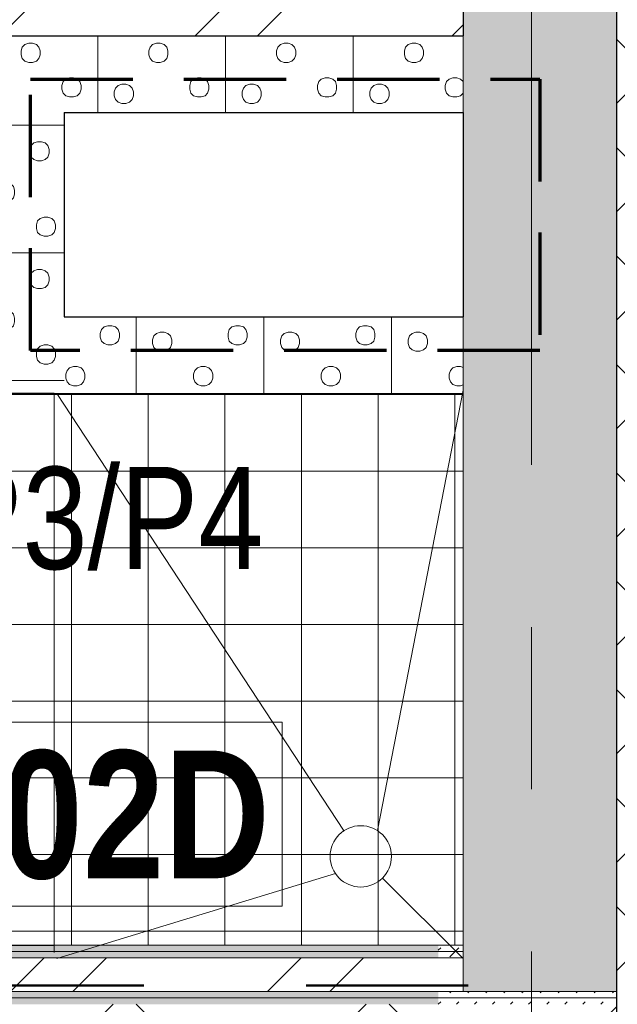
# Model space of a CAD drawing. Header units: millimetres. Extents: x -2180 to 54567, y -1945 to 22251.
# Tile 90 of 143: x 28999 to 30168, y 11857 to 13784. Entities that reach past the tile are written whole.
import ezdxf

# ---------------------------------------------------------------- set-up
doc = ezdxf.new("R2010")
doc.units = ezdxf.units.MM
for name, pattern in [('Dash', [635, 317.5, -317.5]), ('EST_Dash_2_1_', [300, 200, -100]), ('Grid Line 1_2_', [2222.5, 1270, -317.5, 317.5, -317.5])]:
    doc.linetypes.add(name, pattern=pattern)
for name, color, linetype, lineweight, true_color in [('_ hall', 9, 'Continuous', 9, 0x808080), ('_Tuletõkketsoon', 1, 'Dash', 50, 0xff0000), ('Color Fill-1', 7, 'Continuous', 9, 0xab8450), ('Color Fill-2', 7, 'Continuous', 9, 0xc0c040), ('Color Fill-3', 9, 'Continuous', 9, 0x808080), ('Cut Pattern-1', 7, 'Continuous', 9, 0x787878), ('Cut Pattern-4', 9, 'Continuous', 9, 0x808080), ('Detail Items-1', 9, 'Continuous', 9, 0x808080), ('Room Tags-1', 7, 'Continuous', 9, 0x800000), ('SMA_Tuletõkkesektsioon', 1, 'EST_Dash_2_1_', 70, 0xff0000)]:
    doc.layers.add(name, color=color, linetype=linetype, lineweight=lineweight, true_color=true_color)
for name, color, linetype, lineweight in [('Common Edges', 7, 'Continuous', 9), ('Cut Pattern-3', 7, 'Continuous', 9), ('Grids-1', 7, 'Grid Line 1_2_', 9), ('Room Tags', 7, 'Continuous', 9), ('Thin Lines', 7, 'Continuous', 9), ('Walls-1', 7, 'Continuous', 25)]:
    doc.layers.add(name, color=color, linetype=linetype, lineweight=lineweight)
doc.styles.add('Swis721 Cn BT_1', font='swissc.ttf', dxfattribs={"height": 200})
doc.styles.add('Swis721 Cn BT_B', font='swisscb.ttf', dxfattribs={"height": 250})
pattern_1 = [(45, (0, 0), (0, 35.35534), [25, -25])]
pattern_2 = [(45, (0, 0), (-251.447, 251.447), []), (45, (0, 381), (-251.447, 251.447), [])]

# ---------------------------------------------------------------- blocks, each defined once
blk = doc.blocks.new('1_0 Room Tag - 2_5mm Nr-411650-1 Korruse põrandate plaan')
at = {"layer": 'Room Tags'}
for p, q in [((3.5, 1.8), (-3.5, 1.8)), ((-3.5, 1.8), (-3.5, -1.8)), ((3.5, 1.8), (3.5, -1.8)), ((3.5, -1.8), (-3.5, -1.8))]:
    blk.add_line(p, q, dxfattribs=at)

msp = doc.modelspace()

# ---------------------------------------------------------------- hatches: boundary and pattern name
at = {"layer": 'Color Fill-1'}
h = msp.add_hatch(dxfattribs=at)
h.set_pattern_fill('FP_39', color=256, style=0, pattern_type=2)
h.set_pattern_definition([(45, (0, 0), (-247.4874, 247.4874), []), (135, (0, 0), (-247.4874, -247.4874), [])])
h.paths.add_polyline_path([(10640.5, 10521), (10640.5, 10597.1), (11755.5, 10597.1), (11755.5, 10657.1), (12147.2, 10656.8), (12147.2, 10612.1), (15187.1, 10612.1), (15187.1, 10554.1), (15197.1, 10554.1), (15197.1, 10606.1), (16377.1, 10606.1), (16377.1, 10554.1), (16387.1, 10554.1), (16387.1, 10612.1), (20601, 10612.1), (20601, 10554.1), (20611, 10554.1), (20611, 10586.1), (21591, 10586.1), (21591, 10554.1), (21601, 10554.1), (21601, 10612.1), (23843.1, 10612.1), (23843.1, 10575.2), (24163.1, 10575.2), (24163.1, 10577.1), (24218.2, 10577.1), (24218.2, 10575.2), (25418.2, 10575.2), (25418.2, 10577.1), (25547.1, 10577.1), (25547.1, 10582.1), (26027.1, 10582.1), (26027.1, 10577.1), (30166, 10577.1), (30166, 11857.1), (27666.3, 11857.1), (27666.3, 11915.1), (27656.3, 11915.1), (27656.3, 11857.1), (27641.3, 11857.1), (27641.3, 10907.1), (27591.3, 10907.1), (27591.3, 11857.1), (26676.3, 11857.1), (26676.3, 11915.1), (26666.3, 11915.1), (26666.3, 11857.1), (21513.7, 11857.1), (21513.7, 11915.1), (21503.7, 11915.1), (21503.7, 11883.1), (20523.7, 11883.1), (20523.7, 11915.1), (20513.7, 11915.1), (20513.7, 11857.1), (15601.3, 11857.1), (15601.3, 11915.1), (15591.3, 11915.1), (15591.3, 11883.1), (14611.3, 11883.1), (14611.3, 11915.1), (14601.3, 11915.1), (14601.3, 11857.1), (9517.3, 11857.1), (9517.3, 11915.1), (9507.3, 11915.1), (9507.3, 11857.1), (8592.3, 11857.1), (8592.3, 10907.1), (8542.3, 10907.1), (8542.3, 11857.1), (8527.3, 11857.1), (8527.3, 11915.1), (8517.3, 11915.1), (8517.3, 11857.1), (6132.8, 11857.1), (6132.8, 11854.1), (5982.8, 11854.1), (5982.8, 10654.1), (6132.8, 10654.1), (6132.8, 10657.1), (10630.5, 10657.1), (10630.5, 10521)], flags=0)
at = {"layer": 'Color Fill-2'}
h = msp.add_hatch(dxfattribs=at)
h.set_pattern_fill('FP_3', color=256, style=0, pattern_type=2)
h.set_pattern_definition(pattern_2)
h.paths.add_polyline_path([(27163.8, 13136.6), (27163.8, 13181.1), (27178.8, 13181.1), (27178.8, 14031.1), (27228.8, 14031.1), (27228.8, 13181.1), (28043.8, 13181.1), (28043.8, 13136.6), (28053.8, 13136.6), (28053.8, 13221.1), (28936, 13221.1), (28936, 13752.1), (29866, 13752.1), (29866, 18015.9), (29544.7, 18015.9), (29544.7, 18111.9), (27544.7, 18111.9), (27544.7, 18015.9), (27252.1, 18015.9), (27252.1, 18111.9), (27223.4, 18111.9), (27223.4, 17811.9), (27166.3, 17811.9), (27166.3, 13221.1), (27153.8, 13221.1), (27153.8, 13136.6)], flags=0)
at = {"layer": 'Color Fill-3'}
h = msp.add_hatch(dxfattribs=at)
h.set_pattern_fill('FP_42', color=256, style=0, pattern_type=2)
h.set_pattern_definition([(0, (0, 0), (0, 150), [])])
h.paths.add_polyline_path([(28708.3, 11973.1), (29066, 11973.1), (29066, 13052.1), (28205.8, 13052.1), (28205.8, 13064.6), (28147.8, 13064.6), (28147.8, 13054.6), (28185.8, 13054.6), (28185.8, 13039.6), (28885.8, 13039.6), (28885.8, 12989.6), (28185.8, 12989.6), (28185.8, 12324.6), (28147.8, 12324.6), (28147.8, 12314.6), (28205.8, 12314.6), (28205.8, 11973.1), (28375.7, 11973.1)], flags=0)
at = {"layer": 'Cut Pattern-1'}
msp.add_hatch(color=256, dxfattribs=at).paths.add_polyline_path([(29873.1, 11882.1), (30166, 11882.1), (30166, 18111.9), (29866, 18111.9), (29866, 11882.1)], flags=0)
h = msp.add_hatch(dxfattribs=at)
h.set_pattern_fill('FP_3', color=256, style=0, pattern_type=2)
h.set_pattern_definition(pattern_2)
h.paths.add_polyline_path([(29817.4, 11882.1), (29817.4, 11948.1), (27666.3, 11948.1), (27666.3, 11882.1), (29329.9, 11882.1)], flags=0)
h.paths.add_polyline_path([(24888.7, 11882.1), (26666.3, 11882.1), (26666.3, 11948.1), (21513.7, 11948.1), (21513.7, 11882.1), (24356.7, 11882.1)], flags=0)
h.paths.add_polyline_path([(20513.7, 11882.1), (20513.7, 11948.1), (18261.7, 11948.1), (18261.7, 11882.1), (20005.2, 11882.1)], flags=0)
at = {"layer": 'Cut Pattern-3'}
h = msp.add_hatch(dxfattribs=at)
h.set_pattern_fill('FP_34', color=256, angle=-135, style=0, pattern_type=2)
h.set_pattern_definition([(45, (29503.48, 13729.6), (1e-12, 250), [7.07, -346.48]), (315, (29530.98, 13734.6), (1e-12, 250), [7.07, -346.48]), (90, (29500.98, 13714.6), (-250, 1e-12), [7.5, -242.5]), (71.565, (29500.98, 13722.11), (0.0002, 250), [7.906, -782.664]), (288.435, (29535.98, 13729.606), (-0.0002, 250), [7.906, -782.664]), (270, (29538.48, 13722.1), (250, -1e-12), [7.5, -242.5]), (251.565, (29538.48, 13714.61), (0.0002, 250), [7.906, -782.664]), (225, (29535.98, 13707.1), (1e-12, 250), [7.07, -346.48]), (161.565, (29515.98, 13699.61), (-1000, 250.001), [7.906, -782.664]), (135, (29508.48, 13702.1), (1e-12, 250), [7.07, -346.48]), (108.435, (29503.48, 13707.106), (-0.0002, 250), [7.906, -782.664]), (180, (29523.48, 13699.6), (-1e-12, -250), [7.5, -242.5]), (198.435, (29530.98, 13702.106), (-1000, -250.001), [7.906, -782.664]), (360, (29448.48, 13657.1), (1e-12, 250), [7.5, -242.5]), (90, (29433.48, 13634.6), (-250, 1e-12), [7.5, -242.5]), (71.565, (29433.48, 13642.11), (0.0002, 250), [7.906, -782.664]), (45, (29435.98, 13649.6), (1e-12, 250), [7.07, -346.48]), (315, (29463.48, 13654.6), (1e-12, 250), [7.07, -346.48]), (288.435, (29468.48, 13649.61), (-0.0002, 250), [7.906, -782.664]), (270, (29470.98, 13642.1), (250, -1e-12), [7.5, -242.5]), (251.565, (29470.98, 13634.61), (0.0002, 250), [7.906, -782.664]), (225, (29468.48, 13627.1), (1e-12, 250), [7.07, -346.48]), (161.565, (29448.48, 13619.606), (-1000, 250.001), [7.906, -782.664]), (135, (29440.98, 13622.1), (1e-12, 250), [7.07, -346.48]), (108.435, (29435.98, 13627.106), (-0.0002, 250), [7.906, -782.664]), (180, (29455.98, 13619.6), (-1e-12, -250), [7.5, -242.5]), (198.435, (29463.48, 13622.106), (-1000, -250.001), [7.906, -782.664]), (18.435, (29440.98, 13654.606), (500, 250.001), [7.906, -782.664]), (341.565, (29455.98, 13657.11), (499.999, -250), [7.906, -782.664]), (360, (29595.98, 13669.6), (1e-12, 250), [7.5, -242.5]), (90, (29580.98, 13647.1), (-250, 1e-12), [7.5, -242.5]), (71.565, (29580.98, 13654.606), (0.0002, 250), [7.906, -782.664]), (45, (29583.48, 13662.1), (1e-12, 250), [7.07, -346.48]), (315, (29610.98, 13667.1), (1e-12, 250), [7.07, -346.48]), (288.435, (29615.98, 13662.11), (-0.0002, 250), [7.906, -782.664]), (270, (29618.48, 13654.6), (250, -1e-12), [7.5, -242.5]), (251.565, (29618.48, 13647.11), (0.0002, 250), [7.906, -782.664]), (225, (29615.98, 13639.6), (1e-12, 250), [7.07, -346.48]), (161.565, (29595.98, 13632.106), (-1000, 250.001), [7.906, -782.664]), (135, (29588.48, 13634.6), (1e-12, 250), [7.07, -346.48]), (108.435, (29583.48, 13639.61), (-0.0002, 250), [7.906, -782.664]), (180, (29603.48, 13632.1), (-1e-12, -250), [7.5, -242.5]), (198.435, (29610.98, 13634.61), (-1000, -250.001), [7.906, -782.664]), (18.435, (29588.48, 13667.11), (500, 250.001), [7.906, -782.664]), (341.565, (29603.48, 13669.606), (499.999, -250), [7.906, -782.664]), (360, (29515.98, 13737.1), (1e-12, 250), [7.5, -242.5]), (18.435, (29508.48, 13734.606), (500, 250.001), [7.906, -782.664]), (341.565, (29523.48, 13737.106), (499.999, -250), [7.906, -782.664]), (360, (29463.48, 13827.1), (1e-12, 250), [7.5, -242.5]), (90, (29448.48, 13804.6), (-250, 1e-12), [7.5, -242.5]), (71.565, (29448.48, 13812.106), (0.0002, 250), [7.906, -782.664]), (45, (29450.98, 13819.6), (1e-12, 250), [7.07, -346.48]), (315, (29478.48, 13824.6), (1e-12, 250), [7.07, -346.48]), (288.435, (29483.48, 13819.606), (-0.0002, 250), [7.906, -782.664]), (270, (29485.98, 13812.1), (250, -1e-12), [7.5, -242.5]), (251.565, (29485.98, 13804.61), (0.0002, 250), [7.906, -782.664]), (225, (29483.48, 13797.1), (1e-12, 250), [7.07, -346.48]), (161.565, (29463.48, 13789.61), (-1000, 250.001), [7.906, -782.664]), (135, (29455.98, 13792.1), (1e-12, 250), [7.07, -346.48]), (108.435, (29450.98, 13797.11), (-0.0002, 250), [7.906, -782.664]), (180, (29470.98, 13789.6), (-1e-12, -250), [7.5, -242.5]), (198.435, (29478.48, 13792.106), (-1000, -250.001), [7.906, -782.664]), (18.435, (29455.98, 13824.61), (500, 250.001), [7.906, -782.664]), (341.565, (29470.98, 13827.11), (500, -250.001), [7.906, -782.664]), (360, (29570.98, 13807.1), (1e-12, 250), [7.5, -242.5]), (90, (29555.98, 13784.6), (-250, 1e-12), [7.5, -242.5]), (71.565, (29555.98, 13792.106), (0.0002, 250), [7.906, -782.664]), (45, (29558.48, 13799.6), (1e-12, 250), [7.07, -346.48]), (315, (29585.98, 13804.6), (1e-12, 250), [7.07, -346.48]), (288.435, (29590.98, 13799.606), (-0.0002, 250), [7.906, -782.664]), (270, (29593.48, 13792.1), (250, -1e-12), [7.5, -242.5]), (251.565, (29593.48, 13784.605), (0.0002, 250), [7.906, -782.664]), (225, (29590.98, 13777.1), (1e-12, 250), [7.07, -346.48]), (161.565, (29570.98, 13769.61), (-1000, 250.001), [7.906, -782.664]), (135, (29563.48, 13772.1), (1e-12, 250), [7.07, -346.48]), (108.435, (29558.48, 13777.106), (-0.0002, 250), [7.906, -782.664]), (180, (29578.48, 13769.6), (-1e-12, -250), [7.5, -242.5]), (198.435, (29585.98, 13772.106), (-1000, -250.001), [7.906, -782.664]), (18.435, (29563.48, 13804.606), (500, 250.001), [7.906, -782.664]), (341.565, (29578.48, 13807.11), (500, -250.001), [7.906, -782.664]), (90, (29400.98, 13602.1), (-250, 1e-12), [])])
h.paths.add_polyline_path([(29329.9, 13602.1), (29817.4, 13602.1), (29817.4, 13752.1), (28936, 13752.1), (28936, 13602.1), (29086, 13602.1)], flags=0)
h = msp.add_hatch(dxfattribs=at)
h.set_pattern_fill('FP_33', color=256, angle=-135, style=0, pattern_type=2)
h.set_pattern_definition([(45, (29503.48, 13729.6), (-1e-12, 250), [7.07, -346.48]), (315, (29530.98, 13734.6), (-1e-12, 250), [7.07, -346.48]), (90, (29500.98, 13714.6), (-250, -1e-12), [7.5, -242.5]), (71.565, (29500.98, 13722.11), (0.0002, 250), [7.906, -782.664]), (288.435, (29535.98, 13729.606), (-0.0002, 250), [7.906, -782.664]), (270, (29538.48, 13722.1), (250, 1e-12), [7.5, -242.5]), (251.565, (29538.48, 13714.61), (0.0002, 250), [7.906, -782.664]), (225, (29535.98, 13707.1), (-1e-12, 250), [7.07, -346.48]), (161.565, (29515.98, 13699.61), (-1000, 250), [7.906, -782.664]), (135, (29508.48, 13702.1), (-1e-12, 250), [7.07, -346.48]), (108.435, (29503.48, 13707.106), (-0.0002, 250), [7.906, -782.664]), (180, (29523.48, 13699.6), (1e-12, -250), [7.5, -242.5]), (198.435, (29530.98, 13702.106), (-1000, -250), [7.906, -782.664]), (3e-13, (29448.48, 13657.1), (-1e-12, 250), [7.5, -242.5]), (90, (29433.48, 13634.6), (-250, -1e-12), [7.5, -242.5]), (71.565, (29433.48, 13642.11), (0.0002, 250), [7.906, -782.664]), (45, (29435.98, 13649.6), (-1e-12, 250), [7.07, -346.48]), (315, (29463.48, 13654.6), (-1e-12, 250), [7.07, -346.48]), (288.435, (29468.48, 13649.61), (-0.0002, 250), [7.906, -782.664]), (270, (29470.98, 13642.1), (250, 1e-12), [7.5, -242.5]), (251.565, (29470.98, 13634.61), (0.0002, 250), [7.906, -782.664]), (225, (29468.48, 13627.1), (-1e-12, 250), [7.07, -346.48]), (161.565, (29448.48, 13619.606), (-1000, 250.001), [7.906, -782.664]), (135, (29440.98, 13622.1), (-1e-12, 250), [7.07, -346.48]), (108.435, (29435.98, 13627.106), (-0.0002, 250), [7.906, -782.664]), (180, (29455.98, 13619.6), (1e-12, -250), [7.5, -242.5]), (198.435, (29463.48, 13622.106), (-1000, -250.001), [7.906, -782.664]), (18.435, (29440.98, 13654.606), (500, 250), [7.906, -782.664]), (341.565, (29455.98, 13657.11), (500, -250), [7.906, -782.664]), (3e-13, (29595.98, 13669.6), (-1e-12, 250), [7.5, -242.5]), (90, (29580.98, 13647.1), (-250, -1e-12), [7.5, -242.5]), (71.565, (29580.98, 13654.606), (0.0002, 250), [7.906, -782.664]), (45, (29583.48, 13662.1), (-1e-12, 250), [7.07, -346.48]), (315, (29610.98, 13667.1), (-1e-12, 250), [7.07, -346.48]), (288.435, (29615.98, 13662.11), (-0.0002, 250), [7.906, -782.664]), (270, (29618.48, 13654.6), (250, 1e-12), [7.5, -242.5]), (251.565, (29618.48, 13647.11), (0.0002, 250), [7.906, -782.664]), (225, (29615.98, 13639.6), (-1e-12, 250), [7.07, -346.48]), (161.565, (29595.98, 13632.106), (-1000, 250), [7.906, -782.664]), (135, (29588.48, 13634.6), (-1e-12, 250), [7.07, -346.48]), (108.435, (29583.48, 13639.61), (-0.0002, 250), [7.906, -782.664]), (180, (29603.48, 13632.1), (1e-12, -250), [7.5, -242.5]), (198.435, (29610.98, 13634.61), (-1000, -250), [7.906, -782.664]), (18.435, (29588.48, 13667.11), (500, 250), [7.906, -782.664]), (341.565, (29603.48, 13669.606), (500, -250), [7.906, -782.664]), (3e-13, (29515.98, 13737.1), (-1e-12, 250), [7.5, -242.5]), (18.435, (29508.48, 13734.606), (500, 250), [7.906, -782.664]), (341.565, (29523.48, 13737.106), (500, -250), [7.906, -782.664]), (3e-13, (29463.48, 13827.1), (-1e-12, 250), [7.5, -242.5]), (90, (29448.48, 13804.6), (-250, -1e-12), [7.5, -242.5]), (71.565, (29448.48, 13812.106), (0.0002, 250), [7.906, -782.664]), (45, (29450.98, 13819.6), (-1e-12, 250), [7.07, -346.48]), (315, (29478.48, 13824.6), (-1e-12, 250), [7.07, -346.48]), (288.435, (29483.48, 13819.606), (-0.0002, 250), [7.906, -782.664]), (270, (29485.98, 13812.1), (250, 1e-12), [7.5, -242.5]), (251.565, (29485.98, 13804.61), (0.0002, 250), [7.906, -782.664]), (225, (29483.48, 13797.1), (-1e-12, 250), [7.07, -346.48]), (161.565, (29463.48, 13789.61), (-1000, 250.001), [7.906, -782.664]), (135, (29455.98, 13792.1), (-1e-12, 250), [7.07, -346.48]), (108.435, (29450.98, 13797.11), (-0.0002, 250), [7.906, -782.664]), (180, (29470.98, 13789.6), (1e-12, -250), [7.5, -242.5]), (198.435, (29478.48, 13792.106), (-1000, -250.001), [7.906, -782.664]), (18.435, (29455.98, 13824.61), (500, 250), [7.906, -782.664]), (341.565, (29470.98, 13827.11), (500, -250), [7.906, -782.664]), (3e-13, (29570.98, 13807.1), (-1e-12, 250), [7.5, -242.5]), (90, (29555.98, 13784.6), (-250, -1e-12), [7.5, -242.5]), (71.565, (29555.98, 13792.106), (0.0002, 250), [7.906, -782.664]), (45, (29558.48, 13799.6), (-1e-12, 250), [7.07, -346.48]), (315, (29585.98, 13804.6), (-1e-12, 250), [7.07, -346.48]), (288.435, (29590.98, 13799.606), (-0.0002, 250), [7.906, -782.664]), (270, (29593.48, 13792.1), (250, 1e-12), [7.5, -242.5]), (251.565, (29593.48, 13784.605), (0.0002, 250), [7.906, -782.664]), (225, (29590.98, 13777.1), (-1e-12, 250), [7.07, -346.48]), (161.565, (29570.98, 13769.61), (-1000, 250), [7.906, -782.664]), (135, (29563.48, 13772.1), (-1e-12, 250), [7.07, -346.48]), (108.435, (29558.48, 13777.106), (-0.0002, 250), [7.906, -782.664]), (180, (29578.48, 13769.6), (1e-12, -250), [7.5, -242.5]), (198.435, (29585.98, 13772.106), (-1000, -250), [7.906, -782.664]), (18.435, (29563.48, 13804.606), (500, 250), [7.906, -782.664]), (341.565, (29578.48, 13807.11), (500, -250), [7.906, -782.664]), (90, (29400.98, 13602.1), (-250, -1e-12), [])])
h.paths.add_polyline_path([(29866, 13602.1), (29866, 13752.1), (29817.4, 13752.1), (29817.4, 13602.1)], flags=0)
h = msp.add_hatch(dxfattribs=at)
h.set_pattern_fill('FP_35', color=256, angle=225, style=0, pattern_type=2)
h.set_pattern_definition([(135, (28958.48, 13429.6), (-250, -1e-12), [7.07, -346.48]), (45, (28953.48, 13457.1), (-250, -1e-12), [7.07, -346.48]), (180, (28973.48, 13427.1), (1e-12, -250), [7.5, -242.5]), (161.565, (28965.98, 13427.106), (-250, 0.0002), [7.906, -782.664]), (18.435, (28958.48, 13462.11), (-250, -0.0002), [7.906, -782.664]), (3e-13, (28965.98, 13464.6), (-1e-12, 250), [7.5, -242.5]), (341.565, (28973.48, 13464.606), (-250, 0.0002), [7.906, -782.664]), (315, (28980.98, 13462.1), (-250, -1e-12), [7.07, -346.48]), (251.565, (28988.48, 13442.11), (-250, -1000), [7.906, -782.664]), (225, (28985.98, 13434.6), (-250, -1e-12), [7.07, -346.48]), (198.435, (28980.98, 13429.606), (-250, -0.0002), [7.906, -782.664]), (270, (28988.48, 13449.6), (250, 1e-12), [7.5, -242.5]), (288.435, (28985.98, 13457.11), (250.001, -1000), [7.906, -782.664]), (90, (29030.98, 13374.6), (-250, -1e-12), [7.5, -242.5]), (180, (29053.48, 13359.6), (1e-12, -250), [7.5, -242.5]), (161.565, (29045.98, 13359.606), (-250, 0.0002), [7.906, -782.664]), (135, (29038.48, 13362.1), (-250, -1e-12), [7.07, -346.48]), (45, (29033.48, 13389.6), (-250, -1e-12), [7.07, -346.48]), (18.435, (29038.48, 13394.61), (-250, -0.0002), [7.906, -782.664]), (3e-13, (29045.98, 13397.1), (-1e-12, 250), [7.5, -242.5]), (341.565, (29053.48, 13397.106), (-250, 0.0002), [7.906, -782.664]), (315, (29060.98, 13394.6), (-250, -1e-12), [7.07, -346.48]), (251.565, (29068.48, 13374.61), (-250, -1000), [7.906, -782.664]), (225, (29065.98, 13367.1), (-250, -1e-12), [7.07, -346.48]), (198.435, (29060.98, 13362.106), (-250, -0.0002), [7.906, -782.664]), (270, (29068.48, 13382.1), (250, 1e-12), [7.5, -242.5]), (288.435, (29065.98, 13389.606), (250, -1000), [7.906, -782.664]), (108.435, (29033.48, 13367.11), (-250, 500), [7.906, -782.664]), (71.565, (29030.98, 13382.11), (250, 500), [7.906, -782.664]), (90, (29018.48, 13522.1), (-250, -1e-12), [7.5, -242.5]), (180, (29040.98, 13507.1), (1e-12, -250), [7.5, -242.5]), (161.565, (29033.48, 13507.11), (-250, 0.0002), [7.906, -782.664]), (135, (29025.98, 13509.6), (-250, -1e-12), [7.07, -346.48]), (45, (29020.98, 13537.1), (-250, -1e-12), [7.07, -346.48]), (18.435, (29025.98, 13542.106), (-250, -0.0002), [7.906, -782.664]), (3e-13, (29033.48, 13544.6), (-1e-12, 250), [7.5, -242.5]), (341.565, (29040.98, 13544.606), (-250, 0.0002), [7.906, -782.664]), (315, (29048.48, 13542.1), (-250, -1e-12), [7.07, -346.48]), (251.565, (29055.98, 13522.11), (-250.001, -1000), [7.906, -782.664]), (225, (29053.48, 13514.6), (-250, -1e-12), [7.07, -346.48]), (198.435, (29048.48, 13509.606), (-250, -0.0002), [7.906, -782.664]), (270, (29055.98, 13529.6), (250, 1e-12), [7.5, -242.5]), (288.435, (29053.48, 13537.11), (250.001, -1000), [7.906, -782.664]), (108.435, (29020.98, 13514.606), (-250, 499.999), [7.906, -782.664]), (71.565, (29018.48, 13529.61), (250, 499.999), [7.906, -782.664]), (90, (28950.98, 13442.1), (-250, -1e-12), [7.5, -242.5]), (108.435, (28953.48, 13434.606), (-250, 499.999), [7.906, -782.664]), (71.565, (28950.98, 13449.61), (250, 499.999), [7.906, -782.664]), (90, (28860.98, 13389.6), (-250, -1e-12), [7.5, -242.5]), (180, (28883.48, 13374.6), (1e-12, -250), [7.5, -242.5]), (161.565, (28875.98, 13374.61), (-250, 0.0002), [7.906, -782.664]), (135, (28868.48, 13377.1), (-250, -1e-12), [7.07, -346.48]), (45, (28863.48, 13404.6), (-250, -1e-12), [7.07, -346.48]), (18.435, (28868.48, 13409.61), (-250, -0.0002), [7.906, -782.664]), (3e-13, (28875.98, 13412.1), (-1e-12, 250), [7.5, -242.5]), (341.565, (28883.48, 13412.106), (-250, 0.0002), [7.906, -782.664]), (315, (28890.98, 13409.6), (-250, -1e-12), [7.07, -346.48]), (251.565, (28898.48, 13389.606), (-250, -1000), [7.906, -782.664]), (225, (28895.98, 13382.1), (-250, -1e-12), [7.07, -346.48]), (198.435, (28890.98, 13377.11), (-250, -0.0002), [7.906, -782.664]), (270, (28898.48, 13397.1), (250, 1e-12), [7.5, -242.5]), (288.435, (28895.98, 13404.61), (250, -1000), [7.906, -782.664]), (108.435, (28863.48, 13382.11), (-250, 499.999), [7.906, -782.664]), (71.565, (28860.98, 13397.106), (250, 499.999), [7.906, -782.664]), (90, (28880.98, 13497.1), (-250, -1e-12), [7.5, -242.5]), (180, (28903.48, 13482.1), (1e-12, -250), [7.5, -242.5]), (161.565, (28895.98, 13482.11), (-250, 0.0002), [7.906, -782.664]), (135, (28888.48, 13484.6), (-250, -1e-12), [7.07, -346.48]), (45, (28883.48, 13512.1), (-250, -1e-12), [7.07, -346.48]), (18.435, (28888.48, 13517.11), (-250, -0.0002), [7.906, -782.664]), (3e-13, (28895.98, 13519.6), (-1e-12, 250), [7.5, -242.5]), (341.565, (28903.48, 13519.606), (-250, 0.0002), [7.906, -782.664]), (315, (28910.98, 13517.1), (-250, -1e-12), [7.07, -346.48]), (251.565, (28918.48, 13497.106), (-250.001, -1000), [7.906, -782.664]), (225, (28915.98, 13489.6), (-250, -1e-12), [7.07, -346.48]), (198.435, (28910.98, 13484.61), (-250, -0.0002), [7.906, -782.664]), (270, (28918.48, 13504.6), (250, 1e-12), [7.5, -242.5]), (288.435, (28915.98, 13512.11), (250.001, -1000), [7.906, -782.664]), (108.435, (28883.48, 13489.61), (-250, 500), [7.906, -782.664]), (71.565, (28880.98, 13504.606), (250.001, 500), [7.906, -782.664]), (180, (29085.98, 13327.1), (1e-12, -250), [])])
h.paths.add_polyline_path([(28936, 13052.1), (29086, 13052.1), (29086, 13602.1), (28936, 13602.1), (28936, 13150.5)], flags=0)
h = msp.add_hatch(dxfattribs=at)
h.set_pattern_fill('FP_37', color=256, angle=-135, style=0, pattern_type=2)
h.set_pattern_definition([(225, (29373.48, 13074.6), (-7e-13, -250), [7.07, -346.48]), (135, (29345.98, 13069.6), (-7e-13, -250), [7.07, -346.48]), (270, (29375.98, 13089.6), (250, -7e-13), [7.5, -242.5]), (251.565, (29375.98, 13082.11), (-0.0002, -250), [7.906, -782.664]), (108.435, (29340.98, 13074.606), (0.0002, -250), [7.906, -782.664]), (90, (29338.48, 13082.1), (-250, 7e-13), [7.5, -242.5]), (71.565, (29338.48, 13089.606), (-0.0002, -250), [7.906, -782.664]), (45, (29340.98, 13097.1), (-7e-13, -250), [7.07, -346.48]), (341.565, (29360.98, 13104.61), (1000, -250.001), [7.906, -782.664]), (315, (29368.48, 13102.1), (-7e-13, -250), [7.07, -346.48]), (288.435, (29373.48, 13097.11), (0.0002, -250), [7.906, -782.664]), (360, (29353.48, 13104.6), (7e-13, 250), [7.5, -242.5]), (18.435, (29345.98, 13102.106), (1000, 250.001), [7.906, -782.664]), (180, (29428.48, 13147.1), (-7e-13, -250), [7.5, -242.5]), (270, (29443.48, 13169.6), (250, -7e-13), [7.5, -242.5]), (251.565, (29443.48, 13162.11), (-0.0002, -250), [7.906, -782.664]), (225, (29440.98, 13154.6), (-7e-13, -250), [7.07, -346.48]), (135, (29413.48, 13149.6), (-7e-13, -250), [7.07, -346.48]), (108.435, (29408.48, 13154.606), (0.0002, -250), [7.906, -782.664]), (90, (29405.98, 13162.1), (-250, 7e-13), [7.5, -242.5]), (71.565, (29405.98, 13169.606), (-0.0002, -250), [7.906, -782.664]), (45, (29408.48, 13177.1), (-7e-13, -250), [7.07, -346.48]), (341.565, (29428.48, 13184.61), (1000, -250.001), [7.906, -782.664]), (315, (29435.98, 13182.1), (-7e-13, -250), [7.07, -346.48]), (288.435, (29440.98, 13177.106), (0.0002, -250), [7.906, -782.664]), (360, (29420.98, 13184.6), (7e-13, 250), [7.5, -242.5]), (18.435, (29413.48, 13182.106), (1000, 250.001), [7.906, -782.664]), (198.435, (29435.98, 13149.606), (-500, -250), [7.906, -782.664]), (161.565, (29420.98, 13147.11), (-500, 250), [7.906, -782.664]), (180, (29280.98, 13134.6), (-7e-13, -250), [7.5, -242.5]), (270, (29295.98, 13157.1), (250, -7e-13), [7.5, -242.5]), (251.565, (29295.98, 13149.606), (-0.0002, -250), [7.906, -782.664]), (225, (29293.48, 13142.1), (-7e-13, -250), [7.07, -346.48]), (135, (29265.98, 13137.1), (-7e-13, -250), [7.07, -346.48]), (108.435, (29260.98, 13142.106), (0.0002, -250), [7.906, -782.664]), (90, (29258.48, 13149.6), (-250, 7e-13), [7.5, -242.5]), (71.565, (29258.48, 13157.11), (-0.0002, -250), [7.906, -782.664]), (45, (29260.98, 13164.6), (-7e-13, -250), [7.07, -346.48]), (341.565, (29280.98, 13172.106), (1000, -250.001), [7.906, -782.664]), (315, (29288.48, 13169.6), (-7e-13, -250), [7.07, -346.48]), (288.435, (29293.48, 13164.606), (0.0002, -250), [7.906, -782.664]), (360, (29273.48, 13172.1), (7e-13, 250), [7.5, -242.5]), (18.435, (29265.98, 13169.606), (1000, 250.001), [7.906, -782.664]), (198.435, (29288.48, 13137.106), (-500, -250.001), [7.906, -782.664]), (161.565, (29273.48, 13134.606), (-500, 250.001), [7.906, -782.664]), (180, (29360.98, 13067.1), (-7e-13, -250), [7.5, -242.5]), (198.435, (29368.48, 13069.606), (-500, -250), [7.906, -782.664]), (161.565, (29353.48, 13067.11), (-499.999, 250), [7.906, -782.664]), (180, (29413.48, 12977.1), (-7e-13, -250), [7.5, -242.5]), (270, (29428.48, 12999.6), (250, -7e-13), [7.5, -242.5]), (251.565, (29428.48, 12992.11), (-0.0002, -250), [7.906, -782.664]), (225, (29425.98, 12984.6), (-7e-13, -250), [7.07, -346.48]), (135, (29398.48, 12979.6), (-7e-13, -250), [7.07, -346.48]), (108.435, (29393.48, 12984.61), (0.0002, -250), [7.906, -782.664]), (90, (29390.98, 12992.1), (-250, 7e-13), [7.5, -242.5]), (71.565, (29390.98, 12999.61), (-0.0002, -250), [7.906, -782.664]), (45, (29393.48, 13007.1), (-7e-13, -250), [7.07, -346.48]), (341.565, (29413.48, 13014.606), (1000, -250.001), [7.906, -782.664]), (315, (29420.98, 13012.1), (-7e-13, -250), [7.07, -346.48]), (288.435, (29425.98, 13007.11), (0.0002, -250), [7.906, -782.664]), (360, (29405.98, 13014.6), (7e-13, 250), [7.5, -242.5]), (18.435, (29398.48, 13012.11), (1000, 250.001), [7.906, -782.664]), (198.435, (29420.98, 12979.61), (-500, -250), [7.906, -782.664]), (161.565, (29405.98, 12977.106), (-499.999, 250), [7.906, -782.664]), (180, (29305.98, 12997.1), (-7e-13, -250), [7.5, -242.5]), (270, (29320.98, 13019.6), (250, -7e-13), [7.5, -242.5]), (251.565, (29320.98, 13012.11), (-0.0002, -250), [7.906, -782.664]), (225, (29318.48, 13004.6), (-7e-13, -250), [7.07, -346.48]), (135, (29290.98, 12999.6), (-7e-13, -250), [7.07, -346.48]), (108.435, (29285.98, 13004.61), (0.0002, -250), [7.906, -782.664]), (90, (29283.48, 13012.1), (-250, 7e-13), [7.5, -242.5]), (71.565, (29283.48, 13019.61), (-0.0002, -250), [7.906, -782.664]), (45, (29285.98, 13027.1), (-7e-13, -250), [7.07, -346.48]), (341.565, (29305.98, 13034.61), (1000, -250.001), [7.906, -782.664]), (315, (29313.48, 13032.1), (-7e-13, -250), [7.07, -346.48]), (288.435, (29318.48, 13027.106), (0.0002, -250), [7.906, -782.664]), (360, (29298.48, 13034.6), (7e-13, 250), [7.5, -242.5]), (18.435, (29290.98, 13032.106), (1000, 250.001), [7.906, -782.664]), (198.435, (29313.48, 12999.61), (-500, -250.001), [7.906, -782.664]), (161.565, (29298.48, 12997.106), (-500, 250.001), [7.906, -782.664]), (270, (29475.98, 13202.1), (250, -7e-13), [])])
h.paths.add_polyline_path([(29086, 13052.1), (29817.4, 13052.1), (29817.4, 13202.1), (29086, 13202.1), (29086, 13150.5)], flags=0)
h = msp.add_hatch(dxfattribs=at)
h.set_pattern_fill('FP_36', color=256, angle=-135, style=0, pattern_type=2)
h.set_pattern_definition([(225, (29373.48, 13074.6), (7e-13, -250), [7.07, -346.48]), (135, (29345.98, 13069.6), (7e-13, -250), [7.07, -346.48]), (270, (29375.98, 13089.6), (250, 7e-13), [7.5, -242.5]), (251.565, (29375.98, 13082.11), (-0.0002, -250), [7.906, -782.664]), (108.435, (29340.98, 13074.606), (0.0002, -250), [7.906, -782.664]), (90, (29338.48, 13082.1), (-250, -7e-13), [7.5, -242.5]), (71.565, (29338.48, 13089.606), (-0.0002, -250), [7.906, -782.664]), (45, (29340.98, 13097.1), (7e-13, -250), [7.07, -346.48]), (341.565, (29360.98, 13104.61), (1000, -250.001), [7.906, -782.664]), (315, (29368.48, 13102.1), (7e-13, -250), [7.07, -346.48]), (288.435, (29373.48, 13097.11), (0.0002, -250), [7.906, -782.664]), (2e-13, (29353.48, 13104.6), (-7e-13, 250), [7.5, -242.5]), (18.435, (29345.98, 13102.106), (1000, 250.001), [7.906, -782.664]), (180, (29428.48, 13147.1), (6e-13, -250), [7.5, -242.5]), (270, (29443.48, 13169.6), (250, 7e-13), [7.5, -242.5]), (251.565, (29443.48, 13162.11), (-0.0002, -250), [7.906, -782.664]), (225, (29440.98, 13154.6), (7e-13, -250), [7.07, -346.48]), (135, (29413.48, 13149.6), (7e-13, -250), [7.07, -346.48]), (108.435, (29408.48, 13154.606), (0.0002, -250), [7.906, -782.664]), (90, (29405.98, 13162.1), (-250, -7e-13), [7.5, -242.5]), (71.565, (29405.98, 13169.606), (-0.0002, -250), [7.906, -782.664]), (45, (29408.48, 13177.1), (7e-13, -250), [7.07, -346.48]), (341.565, (29428.48, 13184.61), (1000, -250.001), [7.906, -782.664]), (315, (29435.98, 13182.1), (7e-13, -250), [7.07, -346.48]), (288.435, (29440.98, 13177.106), (0.0002, -250), [7.906, -782.664]), (2e-13, (29420.98, 13184.6), (-7e-13, 250), [7.5, -242.5]), (18.435, (29413.48, 13182.106), (1000, 250.001), [7.906, -782.664]), (198.435, (29435.98, 13149.606), (-500, -250), [7.906, -782.664]), (161.565, (29420.98, 13147.11), (-500, 250), [7.906, -782.664]), (180, (29280.98, 13134.6), (6e-13, -250), [7.5, -242.5]), (270, (29295.98, 13157.1), (250, 7e-13), [7.5, -242.5]), (251.565, (29295.98, 13149.606), (-0.0002, -250), [7.906, -782.664]), (225, (29293.48, 13142.1), (7e-13, -250), [7.07, -346.48]), (135, (29265.98, 13137.1), (7e-13, -250), [7.07, -346.48]), (108.435, (29260.98, 13142.106), (0.0002, -250), [7.906, -782.664]), (90, (29258.48, 13149.6), (-250, -7e-13), [7.5, -242.5]), (71.565, (29258.48, 13157.11), (-0.0002, -250), [7.906, -782.664]), (45, (29260.98, 13164.6), (7e-13, -250), [7.07, -346.48]), (341.565, (29280.98, 13172.106), (1000, -250.001), [7.906, -782.664]), (315, (29288.48, 13169.6), (7e-13, -250), [7.07, -346.48]), (288.435, (29293.48, 13164.606), (0.0002, -250), [7.906, -782.664]), (2e-13, (29273.48, 13172.1), (-7e-13, 250), [7.5, -242.5]), (18.435, (29265.98, 13169.606), (1000, 250.001), [7.906, -782.664]), (198.435, (29288.48, 13137.106), (-500, -250.001), [7.906, -782.664]), (161.565, (29273.48, 13134.606), (-500, 250.001), [7.906, -782.664]), (180, (29360.98, 13067.1), (6e-13, -250), [7.5, -242.5]), (198.435, (29368.48, 13069.606), (-500, -250.001), [7.906, -782.664]), (161.565, (29353.48, 13067.11), (-500, 250.001), [7.906, -782.664]), (180, (29413.48, 12977.1), (6e-13, -250), [7.5, -242.5]), (270, (29428.48, 12999.6), (250, 7e-13), [7.5, -242.5]), (251.565, (29428.48, 12992.11), (-0.0002, -250), [7.906, -782.664]), (225, (29425.98, 12984.6), (7e-13, -250), [7.07, -346.48]), (135, (29398.48, 12979.6), (7e-13, -250), [7.07, -346.48]), (108.435, (29393.48, 12984.61), (0.0002, -250), [7.906, -782.664]), (90, (29390.98, 12992.1), (-250, -7e-13), [7.5, -242.5]), (71.565, (29390.98, 12999.61), (-0.0002, -250), [7.906, -782.664]), (45, (29393.48, 13007.1), (7e-13, -250), [7.07, -346.48]), (341.565, (29413.48, 13014.606), (1000, -250.001), [7.906, -782.664]), (315, (29420.98, 13012.1), (7e-13, -250), [7.07, -346.48]), (288.435, (29425.98, 13007.11), (0.0002, -250), [7.906, -782.664]), (2e-13, (29405.98, 13014.6), (-7e-13, 250), [7.5, -242.5]), (18.435, (29398.48, 13012.11), (1000, 250.001), [7.906, -782.664]), (198.435, (29420.98, 12979.61), (-500, -250.001), [7.906, -782.664]), (161.565, (29405.98, 12977.106), (-500, 250.001), [7.906, -782.664]), (180, (29305.98, 12997.1), (6e-13, -250), [7.5, -242.5]), (270, (29320.98, 13019.6), (250, 7e-13), [7.5, -242.5]), (251.565, (29320.98, 13012.11), (-0.0002, -250), [7.906, -782.664]), (225, (29318.48, 13004.6), (7e-13, -250), [7.07, -346.48]), (135, (29290.98, 12999.6), (7e-13, -250), [7.07, -346.48]), (108.435, (29285.98, 13004.61), (0.0002, -250), [7.906, -782.664]), (90, (29283.48, 13012.1), (-250, -7e-13), [7.5, -242.5]), (71.565, (29283.48, 13019.61), (-0.0002, -250), [7.906, -782.664]), (45, (29285.98, 13027.1), (7e-13, -250), [7.07, -346.48]), (341.565, (29305.98, 13034.61), (1000, -250.001), [7.906, -782.664]), (315, (29313.48, 13032.1), (7e-13, -250), [7.07, -346.48]), (288.435, (29318.48, 13027.106), (0.0002, -250), [7.906, -782.664]), (2e-13, (29298.48, 13034.6), (-7e-13, 250), [7.5, -242.5]), (18.435, (29290.98, 13032.106), (1000, 250.001), [7.906, -782.664]), (198.435, (29313.48, 12999.61), (-500, -250.001), [7.906, -782.664]), (161.565, (29298.48, 12997.106), (-500, 250.001), [7.906, -782.664]), (270, (29475.98, 13202.1), (250, 7e-13), [])])
h.paths.add_polyline_path([(29866, 13052.1), (29866, 13202.1), (29817.4, 13202.1), (29817.4, 13052.1)], flags=0)
h = msp.add_hatch(dxfattribs=at)
h.set_pattern_fill('FP_1', color=256, style=0, pattern_type=2)
h.set_pattern_definition(pattern_1)
h.paths.add_polyline_path([(29817.4, 11960.6), (29817.4, 11973.1), (28193.3, 11973.1), (28193.3, 11960.6), (29329.9, 11960.6)], flags=0)
h.paths.add_polyline_path([(28102.3, 11960.6), (28102.3, 11973.1), (27666.3, 11973.1), (27666.3, 11960.6), (28086.6, 11960.6)], flags=0)
h.paths.add_polyline_path([(26109.8, 11960.6), (26666.3, 11960.6), (26666.3, 11973.1), (26109.8, 11973.1)], flags=0)
h.paths.add_polyline_path([(25600, 11960.6), (26018.8, 11960.6), (26018.8, 11973.1), (24582.7, 11973.1), (24582.7, 11960.6), (24978.4, 11960.6)], flags=0)
h.paths.add_polyline_path([(24356.7, 11960.6), (24518.2, 11960.6), (24518.2, 11973.1), (24097.7, 11973.1), (24097.7, 11960.6)], flags=0)
h.paths.add_polyline_path([(23508.2, 11960.6), (23928.7, 11960.6), (23928.7, 11973.1), (23508.2, 11973.1)], flags=0)
h.paths.add_polyline_path([(23443.7, 11960.6), (23443.7, 11973.1), (22075.8, 11973.1), (22075.8, 11960.6), (23309.8, 11960.6)], flags=0)
h.paths.add_polyline_path([(21513.7, 11960.6), (21984.8, 11960.6), (21984.8, 11973.1), (21513.7, 11973.1)], flags=0)
h.paths.add_polyline_path([(19949.8, 11960.6), (19949.8, 11973.1), (18261.7, 11973.1), (18261.7, 11960.6), (19936.4, 11960.6)], flags=0)
h.paths.add_polyline_path([(20040.8, 11960.6), (20513.7, 11960.6), (20513.7, 11973.1), (20040.8, 11973.1)], flags=0)
h = msp.add_hatch(dxfattribs=at)
h.set_pattern_fill('FP_1', color=256, style=0, pattern_type=2)
h.set_pattern_definition(pattern_1)
h.paths.add_polyline_path([(29866, 11960.6), (29866, 11973.1), (29817.4, 11973.1), (29817.4, 11960.6)], flags=0)
h = msp.add_hatch(dxfattribs=at)
h.set_pattern_fill('FP_1', color=256, style=0, pattern_type=2)
h.set_pattern_definition(pattern_1)
h.paths.add_polyline_path([(29817.4, 11948.1), (29817.4, 11960.6), (28180.8, 11960.6), (28180.8, 11948.1), (29329.9, 11948.1)], flags=0)
h.paths.add_polyline_path([(27666.3, 11948.1), (28114.8, 11948.1), (28114.8, 11960.6), (27666.3, 11960.6)], flags=0)
h.paths.add_polyline_path([(25910.9, 11948.1), (26031.3, 11948.1), (26031.3, 11960.6), (24582.7, 11960.6), (24582.7, 11948.1), (25600, 11948.1)], flags=0)
h.paths.add_polyline_path([(26097.3, 11948.1), (26666.3, 11948.1), (26666.3, 11960.6), (26097.3, 11960.6)], flags=0)
h.paths.add_polyline_path([(23113.4, 11948.1), (23443.7, 11948.1), (23443.7, 11960.6), (22063.3, 11960.6), (22063.3, 11948.1), (22866.8, 11948.1)], flags=0)
h.paths.add_polyline_path([(23508.2, 11948.1), (23928.7, 11948.1), (23928.7, 11960.6), (23508.2, 11960.6)], flags=0)
h.paths.add_polyline_path([(21513.7, 11948.1), (21997.3, 11948.1), (21997.3, 11960.6), (21513.7, 11960.6)], flags=0)
h.paths.add_polyline_path([(24097.7, 11948.1), (24518.2, 11948.1), (24518.2, 11960.6), (24097.7, 11960.6), (24097.7, 11948.4)], flags=0)
h.paths.add_polyline_path([(19962.3, 11948.1), (19962.3, 11960.6), (18261.7, 11960.6), (18261.7, 11948.1), (19383.5, 11948.1)], flags=0)
h.paths.add_polyline_path([(20028.3, 11948.1), (20513.7, 11948.1), (20513.7, 11960.6), (20028.3, 11960.6)], flags=0)
h = msp.add_hatch(dxfattribs=at)
h.set_pattern_fill('FP_1', color=256, style=0, pattern_type=2)
h.set_pattern_definition(pattern_1)
h.paths.add_polyline_path([(29817.4, 11948.1), (29866, 11948.1), (29866, 11960.6), (29817.4, 11960.6), (29817.4, 11958.8)], flags=0)
h = msp.add_hatch(dxfattribs=at)
h.set_pattern_fill('FP_1', color=256, style=0, pattern_type=2)
h.set_pattern_definition(pattern_1)
h.paths.add_polyline_path([(29817.4, 11869.6), (29817.4, 11882.1), (27666.3, 11882.1), (27666.3, 11869.6), (29329.9, 11869.6)], flags=0)
h.paths.add_polyline_path([(21870.1, 11869.6), (26666.3, 11869.6), (26666.3, 11882.1), (21513.7, 11882.1), (21513.7, 11869.6)], flags=0)
h.paths.add_polyline_path([(19383.5, 11869.6), (20513.7, 11869.6), (20513.7, 11882.1), (18261.7, 11882.1), (18261.7, 11869.6)], flags=0)
h = msp.add_hatch(dxfattribs=at)
h.set_pattern_fill('FP_1', color=256, style=0, pattern_type=2)
h.set_pattern_definition(pattern_1)
h.paths.add_polyline_path([(29817.4, 11857.1), (29817.4, 11869.6), (27666.3, 11869.6), (27666.3, 11857.1), (29329.9, 11857.1)], flags=0)
h.paths.add_polyline_path([(21870.1, 11857.1), (26666.3, 11857.1), (26666.3, 11869.6), (21513.7, 11869.6), (21513.7, 11857.1)], flags=0)
h.paths.add_polyline_path([(20005.2, 11857.1), (20513.7, 11857.1), (20513.7, 11869.6), (18261.7, 11869.6), (18261.7, 11857.1), (19962.3, 11857.1)], flags=0)
h = msp.add_hatch(dxfattribs=at)
h.set_pattern_fill('FP_1', color=256, style=0, pattern_type=2)
h.set_pattern_definition(pattern_1)
h.paths.add_polyline_path([(29866, 11869.6), (30166, 11869.6), (30166, 11882.1), (29817.4, 11882.1), (29817.4, 11869.6)], flags=0)
h = msp.add_hatch(dxfattribs=at)
h.set_pattern_fill('FP_1', color=256, style=0, pattern_type=2)
h.set_pattern_definition(pattern_1)
h.paths.add_polyline_path([(29817.4, 11857.1), (30166, 11857.1), (30166, 11869.6), (29817.4, 11869.6)], flags=0)
at = {"layer": 'Cut Pattern-4'}
h = msp.add_hatch(dxfattribs=at)
h.set_pattern_fill('FP_2', color=256, style=0, pattern_type=2)
h.set_pattern_definition([(45, (0, 0), (-106.066, 106.066), []), (135, (0, 0), (-106.066, -106.066), [])])
h.paths.add_polyline_path([(30367, 11777.1), (30416, 11778.1), (30416, 18111.9), (30166, 18111.9), (30166, 11778.1), (30367, 11778.1)], flags=0)
at = {"layer": 'Detail Items-1'}
h = msp.add_hatch(dxfattribs=at)
h.set_pattern_fill('FP_40', color=256, style=0, pattern_type=2)
h.set_pattern_definition([(0, (0, 0), (0, 150), []), (90, (0, 0), (-150, 9e-15), [])])
h.paths.add_polyline_path([(11811.1, 4843), (11830.5, 4843), (11830.5, 6050.1), (10966.9, 6050.1), (10966.9, 4843)], flags=0)
h.paths.add_polyline_path([(23843.1, 9287.1), (23843.1, 10487.1), (23048.7, 10487.1), (23048.7, 9287.1), (23301.8, 9287.1)], flags=0)
h.paths.add_polyline_path([(29066, 11973.1), (29866, 11973.1), (29866, 13052.1), (29066, 13052.1), (29066, 12441)], flags=0)
h.paths.add_polyline_path([(17893.9, 11973.1), (17893.9, 13052.1), (17051.2, 13052.1), (17051.2, 11973.1), (17861.7, 11973.1)], flags=0)
h.paths.add_polyline_path([(18213.9, 11973.1), (19057.4, 11973.1), (19057.4, 13052.1), (18213.9, 13052.1), (18213.9, 12441)], flags=0)
h.paths.add_polyline_path([(7077.4, 12009), (7077.4, 13052.1), (6213.8, 13052.1), (6213.8, 12009), (6950.5, 12009)], flags=0)

# ---------------------------------------------------------------- linework, layer by layer
at = {"layer": '_ hall'}
for p, q in [((29066, 13052.1), (29066, 11958.2)), ((29071.5, 13052.1), (29633.7, 12195.7)), ((29698.5, 12197), (29866, 13058.6)), ((29616.2, 12113.1), (29071.5, 11946.6)), ((29708.4, 12104.2), (29866, 11946.6))]:
    msp.add_line(p, q, dxfattribs=at)
msp.add_circle((29666, 12146.6), 60, dxfattribs=at)
at = {"layer": '_Tuletõkketsoon'}
msp.add_line((6063.8, 11894.1), (30291.5, 11894.1), dxfattribs=at)
at = {"layer": 'Common Edges'}
for p, q in [((29866, 13752.1), (29866, 13602.1)), ((29866, 13052.1), (29866, 13202.1)), ((29866, 11882.1), (29866, 11973.1)), ((29866, 11948.1), (28180.8, 11948.1)), ((29866, 11960.6), (28193.3, 11960.6)), ((30166, 11882.1), (27666.3, 11882.1)), ((30166, 11869.6), (27666.3, 11869.6))]:
    msp.add_line(p, q, dxfattribs=at)
at = {"layer": 'Grids-1'}
msp.add_line((30000, 18627.8), (30000, 1154.9), dxfattribs=at)
at = {"layer": 'SMA_Tuletõkkesektsioon'}
for p, q in [((29019.9, 13667.1), (30016, 13667.1)), ((29019.9, 13136.6), (29019.9, 13667.1)), ((30016, 13667.1), (30016, 13136.6)), ((30016, 13136.6), (29019.9, 13136.6))]:
    msp.add_line(p, q, dxfattribs=at)
at = {"layer": 'Thin Lines'}
for p, q in [((29866, 13052.1), (29066, 13052.1)), ((29066, 13052.1), (29066, 11973.1)), ((29866, 11973.1), (29866, 13052.1)), ((29066, 11973.1), (29866, 11973.1))]:
    msp.add_line(p, q, dxfattribs=at)
at = {"layer": 'Walls-1'}
for p, q in [((29866, 18362.9), (29866, 13752.1)), ((30166, 18111.9), (30166, 11778.1)), ((28936, 13752.1), (29866, 13752.1)), ((29086, 13602.1), (29866, 13602.1)), ((29086, 13602.1), (29086, 13202.1)), ((29866, 13602.1), (29866, 13202.1)), ((29086, 13202.1), (29866, 13202.1)), ((29066, 13052.1), (28205.8, 13052.1)), ((28205.8, 11973.1), (29066, 11973.1))]:
    msp.add_line(p, q, dxfattribs=at)

# ---------------------------------------------------------------- block references
at = {"layer": 'Room Tags', "xscale": 99.99999999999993, "yscale": 99.99999999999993, "zscale": 99.99999999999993}
msp.add_blockref('1_0 Room Tag - 2_5mm Nr-411650-1 Korruse põrandate plaan', (29162.3, 12229.1), dxfattribs=at)

# ---------------------------------------------------------------- texts
at = {"layer": 'Room Tags', "insert": (28803.7, 12353.6), "char_height": 250, "width": 865.822, "attachment_point": 1, "style": 'Swis721 Cn BT_B'}
msp.add_mtext('102D', dxfattribs=at)
at = {"layer": 'Room Tags-1', "insert": (28851.3, 12908.6), "char_height": 200, "width": 745.569, "attachment_point": 1, "style": 'Swis721 Cn BT_1'}
msp.add_mtext('P3/P4', dxfattribs=at)

doc.saveas('drawing.dxf')
